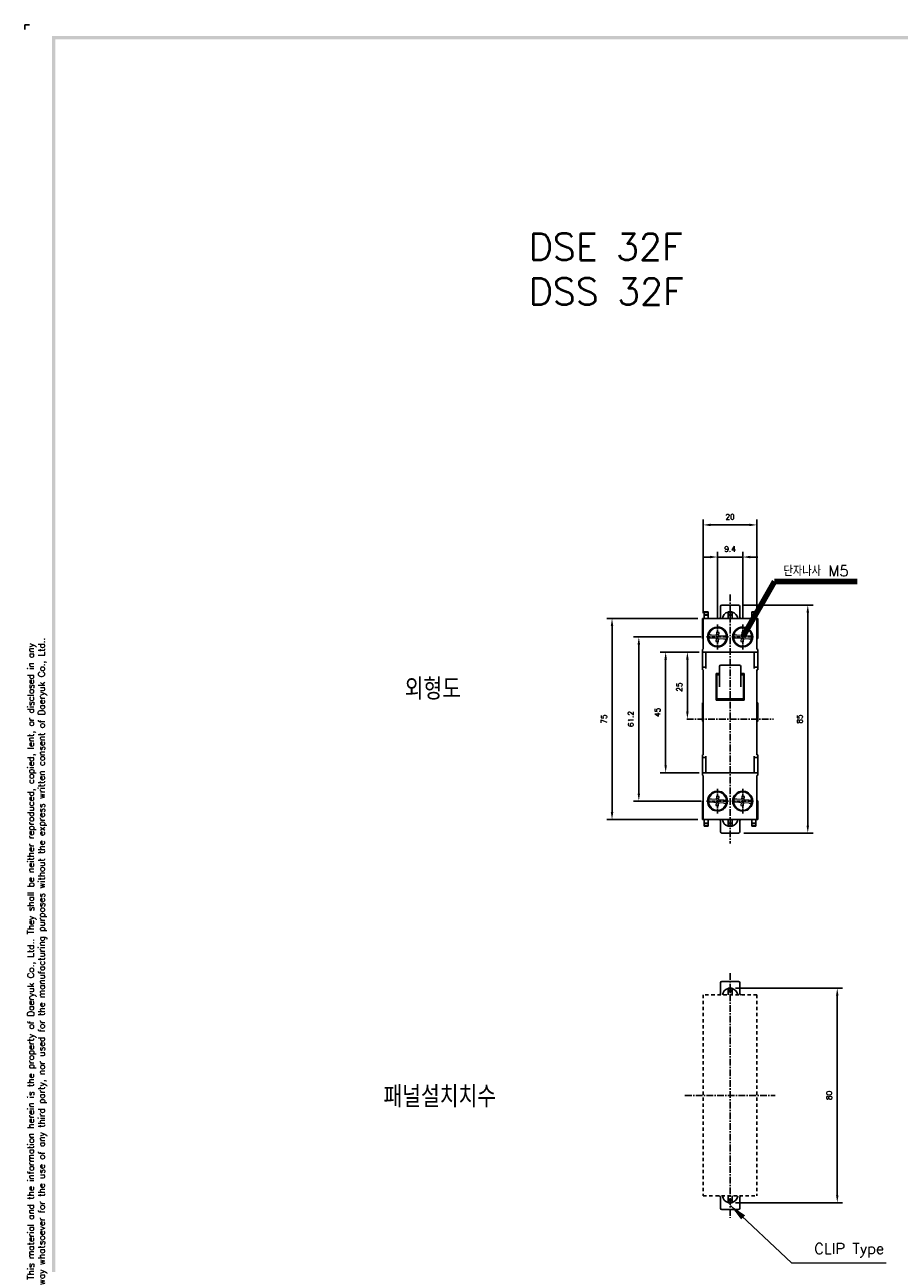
# Model space of a CAD drawing. Extents: x -44 to 949, y -75 to 622.
# Tile 2 of 6: x -44 to 282, y 160 to 622. Entities that reach past the tile are written whole.
import ezdxf

# ---------------------------------------------------------------- set-up
doc = ezdxf.new("R2010")
doc.units = 0
doc.header["$MEASUREMENT"] = 0
doc.linetypes.add('CENTER', pattern=[2, 1.25, -0.25, 0.25, -0.25])
doc.linetypes.add('HID', pattern=[3.5, 1.25, -1, 1.25])
doc.layers.get('0').update_dxf_attribs({"linetype": 'CONTINUOUS'})
doc.layers.add('AM_5', color=3, linetype='CONTINUOUS', lineweight=15)
for name, color, linetype in [('cen', 1, 'CENTER'), ('di', 3, 'CONTINUOUS'), ('DIM', 3, 'CONTINUOUS'), ('dwg', 7, 'CONTINUOUS'), ('Hid', 5, 'HID')]:
    doc.layers.add(name, color=color, linetype=linetype)
doc.styles.add('KIM', font='ROMANS.shx', dxfattribs={"height": 5, "bigfont": 'GSG1.shx'})
doc.styles.add('ROMANS', font='romans')
doc.styles.get("Standard").update_dxf_attribs({"font": 'romans.shx', "height": 2, "bigfont": 'hgs.shx'})
doc.dimstyles.get("Standard").update_dxf_attribs({"dimscale": 0, "dimtxt": 2, "dimasz": 2, "dimexe": 0.5, "dimexo": 0.5, "dimgap": 1, "dimtad": 1, "dimdsep": 46, "dimtxsty": 'Standard', "dimcen": 0, "dimclrd": 3, "dimclre": 3, "dimclrt": 3, "dimadec": 0, "dimazin": 2, "dimtp": 0.1, "dimtm": 0.1, "dimtfac": 1, "dimtmove": 0, "dimatfit": 3, "dimfxl": 0, "dimtolj": 1, "dimarcsym": 0})
doc.dimstyles.new('STANDARD$0', dxfattribs={"dimtxt": 5, "dimasz": 5, "dimexe": 1, "dimexo": 2, "dimgap": 2, "dimtad": 1, "dimdec": 4, "dimzin": 12, "dimdsep": 46, "dimtxsty": 'KIM', "dimcen": -1, "dimdle": 0.1, "dimadec": 0, "dimazin": 0, "dimtfac": 1, "dimtdec": 4, "dimtmove": 0, "dimatfit": 3, "dimfxl": 0, "dimtolj": 1, "dimtzin": 0, "dimarcsym": 0})
doc.dimstyles.new('STANDARD$7', dxfattribs={"dimtxt": 2.5, "dimasz": 3, "dimexe": 2, "dimexo": 2, "dimgap": 0.7, "dimtad": 1, "dimdsep": 46, "dimtxsty": 'ROMANS', "dimcen": 0, "dimclrd": 256, "dimclre": 256, "dimclrt": 254, "dimadec": 0, "dimazin": 0, "dimtfac": 1, "dimtofl": 0, "dimtmove": 1, "dimatfit": 3, "dimfxl": 0, "dimtolj": 1, "dimarcsym": 0})

# ---------------------------------------------------------------- blocks, each defined once
blk = doc.blocks.new('fdfsadfas')
at = {"color": 7, "linetype": 'Continuous', "lineweight": 15}
for p, q in [((235.99, 338.13), (235.88, 336.88)), ((236.99, 338.04), (235.99, 338.13)), ((236.88, 336.79), (236.99, 338.04)), ((234, 336.04), (235.79, 335.88)), ((235.88, 336.88), (234.09, 337.04)), ((235.79, 335.88), (235.68, 334.64)), ((235.68, 334.64), (236.68, 334.55)), ((236.68, 334.55), (236.79, 335.8)), ((236.79, 335.8), (238.58, 335.64)), ((238.67, 336.64), (236.88, 336.79))]:
    blk.add_line(p, q, dxfattribs=at)
for start, end in [(3.5525, 166.3852), (166.3852, 183.5525), (183.5525, 346.3852), (346.3852, 3.5525)]:
    blk.add_arc((236.33, 336.34), 3.35, start, end, dxfattribs=at)
for points, knots in [([(232.99, 336.13), (233, 336.13), (233.02, 336.13), (233.19, 336.11), (233.45, 336.09), (233.73, 336.07), (233.92, 336.05), (234, 336.04)], [0, 0, 0, 0, 0.210927, 0.421827, 0.633563, 0.84758, 1, 1, 1, 1]), ([(234.09, 337.04), (233.97, 337.05), (233.74, 337.07), (233.44, 337.1), (233.21, 337.12), (233.09, 337.13), (233.08, 337.13), (233.08, 337.13)], [0, 0, 0, 0, 0.219553, 0.439238, 0.655713, 0.868958, 1, 1, 1, 1]), ([(238.58, 335.64), (238.69, 335.63), (238.92, 335.61), (239.23, 335.58), (239.46, 335.56), (239.57, 335.55), (239.59, 335.55), (239.59, 335.55)], [0, 0, 0, 0, 0.219553, 0.439238, 0.655713, 0.868958, 1, 1, 1, 1]), ([(239.68, 336.55), (239.67, 336.55), (239.64, 336.55), (239.47, 336.56), (239.22, 336.59), (238.94, 336.61), (238.74, 336.63), (238.67, 336.64)], [0, 0, 0, 0, 0.2109274, 0.4218266, 0.6335624, 0.8475799, 1, 1, 1, 1])]:
    blk.add_open_spline(points, degree=3, knots=knots, dxfattribs=at)
blk = doc.blocks.new('*D185')
at = {"layer": 'DIM'}
for p, q in [((214.08, 400.07), (214.08, 425.25)), ((223.48, 400.07), (223.48, 425.25)), ((211.28, 423.25), (208.48, 423.25)), ((214.08, 423.25), (223.48, 423.25)), ((226.28, 423.25), (229.08, 423.25))]:
    blk.add_line(p, q, dxfattribs=at)
for points in [[(211.28, 423.71), (211.28, 422.78), (214.08, 423.25)], [(226.28, 423.71), (226.28, 422.78), (223.48, 423.25)]]:
    blk.add_solid(points, dxfattribs=at)
at = {"layer": 'DIM', "insert": (218.78, 426.25), "char_height": 2, "attachment_point": 5}
blk.add_mtext('\\A1;9.4', dxfattribs=at)
blk = doc.blocks.new('*D186')
at = {"layer": 'DIM'}
for p, q in [((208.78, 402.33), (208.78, 437.23)), ((211.58, 435.23), (225.98, 435.23)), ((228.78, 402.33), (228.78, 437.23))]:
    blk.add_line(p, q, dxfattribs=at)
for points in [[(211.58, 435.7), (211.58, 434.76), (208.78, 435.23)], [(225.98, 435.7), (225.98, 434.76), (228.78, 435.23)]]:
    blk.add_solid(points, dxfattribs=at)
at = {"layer": 'DIM', "insert": (218.78, 438.23), "char_height": 2, "attachment_point": 5}
blk.add_mtext('\\A1;20', dxfattribs=at)
blk = doc.blocks.new('*D187')
at = {"layer": 'DIM'}
for p, q in [((206.63, 387.83), (192.74, 387.83)), ((194.74, 385.03), (194.74, 345.63)), ((207.21, 342.83), (192.74, 342.83))]:
    blk.add_line(p, q, dxfattribs=at)
for points in [[(194.28, 385.03), (195.21, 385.03), (194.74, 387.83)], [(194.28, 345.63), (195.21, 345.63), (194.74, 342.83)]]:
    blk.add_solid(points, dxfattribs=at)
at = {"layer": 'DIM', "insert": (191.74, 365.33), "char_height": 2, "attachment_point": 5, "rotation": 90}
blk.add_mtext('\\A1;45', dxfattribs=at)
blk = doc.blocks.new('*D188')
at = {"layer": 'DIM'}
for p, q in [((208.02, 393.43), (182.74, 393.43)), ((184.74, 390.63), (184.74, 335.03)), ((208.02, 332.23), (182.74, 332.23))]:
    blk.add_line(p, q, dxfattribs=at)
for points in [[(184.28, 390.63), (185.21, 390.63), (184.74, 393.43)], [(184.28, 335.03), (185.21, 335.03), (184.74, 332.23)]]:
    blk.add_solid(points, dxfattribs=at)
at = {"layer": 'DIM', "insert": (181.74, 362.83), "char_height": 2, "attachment_point": 5, "rotation": 90}
blk.add_mtext('\\A1;61.2', dxfattribs=at)
blk = doc.blocks.new('*D189')
at = {"layer": 'DIM'}
for p, q in [((206.78, 400.33), (172.74, 400.33)), ((174.74, 397.53), (174.74, 328.13)), ((206.78, 325.33), (172.74, 325.33))]:
    blk.add_line(p, q, dxfattribs=at)
for points in [[(174.28, 397.53), (175.21, 397.53), (174.74, 400.33)], [(174.28, 328.13), (175.21, 328.13), (174.74, 325.33)]]:
    blk.add_solid(points, dxfattribs=at)
at = {"layer": 'DIM', "insert": (171.74, 362.83), "char_height": 2, "attachment_point": 5, "rotation": 90}
blk.add_mtext('\\A1;75', dxfattribs=at)
blk = doc.blocks.new('*D194')
at = {"layer": 'DIM'}
for p, q in [((220.78, 262.47), (260.77, 262.47)), ((258.77, 259.67), (258.77, 185.27)), ((220.78, 182.47), (260.77, 182.47))]:
    blk.add_line(p, q, dxfattribs=at)
for points in [[(258.31, 259.67), (259.24, 259.67), (258.77, 262.47)], [(258.31, 185.27), (259.24, 185.27), (258.77, 182.47)]]:
    blk.add_solid(points, dxfattribs=at)
at = {"layer": 'DIM', "insert": (255.77, 222.47), "char_height": 2, "attachment_point": 5, "rotation": 90}
blk.add_mtext('\\A1;80', dxfattribs=at)
blk = doc.blocks.new('*D177')
at = {"layer": 'DIM'}
for p, q in [((223.88, 405.33), (249.77, 405.33)), ((247.77, 402.53), (247.77, 323.13)), ((223.88, 320.33), (249.77, 320.33))]:
    blk.add_line(p, q, dxfattribs=at)
for points in [[(247.3, 402.53), (248.24, 402.53), (247.77, 405.33)], [(247.3, 323.13), (248.24, 323.13), (247.77, 320.33)]]:
    blk.add_solid(points, dxfattribs=at)
at = {"layer": 'DIM', "insert": (244.77, 362.83), "char_height": 2, "attachment_point": 5, "rotation": 90}
blk.add_mtext('\\A1;85', dxfattribs=at)
blk = doc.blocks.new('*D178')
at = {"layer": 'DIM'}
for p, q in [((207.21, 387.83), (200.85, 387.83)), ((202.85, 365.63), (202.85, 385.03)), ((204.64, 362.83), (204.85, 362.83))]:
    blk.add_line(p, q, dxfattribs=at)
for points in [[(202.38, 385.03), (203.32, 385.03), (202.85, 387.83)], [(202.38, 365.63), (203.32, 365.63), (202.85, 362.83)]]:
    blk.add_solid(points, dxfattribs=at)
at = {"layer": 'DIM', "insert": (199.85, 374.74), "char_height": 2, "attachment_point": 5, "rotation": 90}
blk.add_mtext('\\A1;25', dxfattribs=at)

msp = doc.modelspace()

# ---------------------------------------------------------------- linework, layer by layer
for p, q in [((209.134, 402.829), (210.634, 402.829)), ((209.134, 402.629), (209.134, 402.829)), ((210.634, 402.629), (209.134, 402.629)), ((209.134, 401.829), (209.134, 402.629)), ((209.134, 401.829), (210.634, 401.829)), ((209.134, 401.629), (209.134, 401.829)), ((210.634, 402.829), (210.634, 402.629)), ((210.634, 402.629), (210.634, 401.829)), ((210.634, 401.829), (210.634, 401.629)), ((215.184, 404.829), (215.184, 403.829)), ((215.184, 400.829), (215.184, 403.829)), ((215.684, 405.329), (221.884, 405.329)), ((215.684, 405.329), (221.884, 405.329)), ((218.034, 402.829), (219.534, 402.829)), ((218.034, 402.629), (218.034, 402.829)), ((219.534, 402.629), (218.034, 402.629)), ((218.034, 402.629), (218.034, 401.829)), ((218.034, 401.829), (219.534, 401.829)), ((218.034, 401.629), (218.034, 401.829)), ((219.534, 402.829), (219.534, 402.629)), ((219.534, 402.629), (219.534, 401.829)), ((219.534, 401.829), (219.534, 401.629)), ((222.384, 403.829), (222.384, 404.829)), ((222.384, 403.829), (222.384, 400.829)), ((226.934, 402.829), (228.434, 402.829)), ((226.934, 402.629), (226.934, 402.829)), ((228.434, 402.629), (226.934, 402.629)), ((226.934, 402.629), (226.934, 401.829)), ((226.934, 401.829), (228.434, 401.829)), ((226.934, 401.629), (226.934, 401.829)), ((228.434, 402.829), (228.434, 402.629)), ((228.434, 402.629), (228.434, 401.829)), ((228.434, 401.829), (228.434, 401.629)), ((208.434, 397.029), (208.434, 400.129)), ((208.634, 400.329), (208.784, 400.329)), ((208.784, 400.329), (213.784, 400.329)), ((208.784, 398.829), (208.784, 400.329)), ((208.784, 388.829), (208.784, 398.829)), ((210.634, 401.629), (209.134, 401.629)), ((209.134, 400.329), (209.134, 401.629)), ((210.634, 400.329), (210.634, 401.629)), ((213.784, 400.329), (223.784, 400.329)), ((219.534, 401.629), (218.034, 401.629)), ((218.034, 401.629), (218.034, 400.329)), ((219.534, 400.329), (219.534, 401.629)), ((223.784, 400.329), (228.784, 400.329)), ((228.434, 401.629), (226.934, 401.629)), ((226.934, 401.629), (226.934, 400.329)), ((228.434, 401.629), (228.434, 400.329)), ((228.784, 400.329), (228.784, 398.829)), ((228.934, 400.329), (228.784, 400.329)), ((228.784, 398.829), (228.784, 388.829)), ((229.134, 400.129), (229.134, 397.029)), ((208.434, 393.029), (208.434, 397.029)), ((208.634, 392.829), (208.784, 392.829)), ((214.084, 397.129), (213.784, 397.129)), ((223.784, 397.129), (223.484, 397.129)), ((228.934, 392.829), (228.784, 392.829)), ((229.134, 397.029), (229.134, 393.029)), ((208.434, 388.329), (208.434, 388.629)), ((208.434, 388.029), (208.434, 388.329)), ((208.434, 387.329), (208.434, 388.029)), ((208.634, 388.829), (208.784, 388.829)), ((213.784, 389.729), (214.084, 389.729)), ((223.484, 389.729), (223.784, 389.729)), ((228.934, 388.829), (228.784, 388.829)), ((229.134, 388.629), (229.134, 388.329)), ((229.134, 388.329), (229.134, 388.029)), ((229.134, 388.029), (229.134, 387.329)), ((208.434, 385.329), (208.434, 387.329)), ((208.434, 381.929), (208.434, 385.329)), ((209.784, 387.829), (208.634, 387.829)), ((209.784, 387.829), (213.784, 387.829)), ((209.784, 386.329), (209.784, 387.829)), ((209.784, 381.629), (209.784, 386.329)), ((213.784, 387.829), (223.784, 387.829)), ((223.784, 387.829), (227.784, 387.829)), ((227.784, 387.829), (227.784, 386.329)), ((227.784, 387.829), (228.934, 387.829)), ((227.784, 386.329), (227.784, 381.629)), ((229.134, 387.329), (229.134, 385.329)), ((229.134, 385.329), (229.134, 381.929)), ((208.434, 381.629), (208.434, 381.929)), ((208.434, 381.329), (208.434, 381.629)), ((208.634, 382.129), (209.784, 382.129)), ((208.634, 381.129), (208.784, 381.129)), ((208.784, 364.479), (208.784, 381.129)), ((214.784, 379.847), (213.584, 379.847)), ((213.584, 379.847), (213.584, 369.811)), ((214.784, 379.301), (213.584, 379.301)), ((213.784, 379.301), (213.784, 370.342)), ((214.784, 378.692), (214.784, 382.47)), ((222.784, 382.47), (222.784, 378.692)), ((222.784, 379.847), (223.984, 379.847)), ((222.784, 379.301), (223.984, 379.301)), ((223.784, 379.301), (223.784, 370.342)), ((223.984, 369.811), (223.984, 379.847)), ((227.784, 382.129), (228.934, 382.129)), ((228.934, 381.129), (228.784, 381.129)), ((228.784, 381.129), (228.784, 365.529)), ((229.134, 381.929), (229.134, 381.629)), ((229.134, 381.629), (229.134, 381.329)), ((214.784, 374.834), (214.784, 378.692)), ((222.784, 378.692), (222.784, 374.834)), ((218.784, 370.357), (213.584, 370.357)), ((218.784, 369.811), (213.584, 369.811)), ((218.784, 369.811), (218.784, 370.357)), ((218.784, 370.357), (223.984, 370.357)), ((218.784, 370.357), (218.784, 369.811)), ((218.784, 369.811), (223.984, 369.811)), ((208.434, 362.129), (208.434, 368.729)), ((228.784, 365.879), (228.799, 365.879)), ((228.799, 365.379), (228.799, 365.879)), ((228.799, 357.179), (228.799, 365.379)), ((229.134, 368.729), (229.134, 362.129)), ((208.784, 358.079), (208.784, 364.479)), ((208.799, 358.129), (208.799, 364.429)), ((208.784, 349.529), (208.784, 358.079)), ((228.784, 357.029), (228.784, 349.529)), ((228.784, 356.679), (228.799, 356.679)), ((228.799, 356.679), (228.799, 357.179)), ((208.434, 349.029), (208.434, 349.329)), ((208.434, 348.729), (208.434, 349.029)), ((208.434, 345.329), (208.434, 348.729)), ((208.634, 349.529), (208.784, 349.529)), ((209.784, 348.529), (208.634, 348.529)), ((209.784, 344.329), (209.784, 349.029)), ((227.784, 349.029), (227.784, 344.329)), ((227.784, 348.529), (228.934, 348.529)), ((228.934, 349.529), (228.784, 349.529)), ((229.134, 349.329), (229.134, 349.029)), ((229.134, 349.029), (229.134, 348.729)), ((229.134, 348.729), (229.134, 345.329)), ((208.434, 343.329), (208.434, 345.329)), ((208.434, 342.629), (208.434, 343.329)), ((208.434, 342.329), (208.434, 342.629)), ((208.434, 342.029), (208.434, 342.329)), ((208.634, 342.829), (209.784, 342.829)), ((208.634, 341.829), (208.784, 341.829)), ((208.784, 326.829), (208.784, 341.829)), ((209.784, 342.829), (209.784, 344.329)), ((213.784, 342.829), (209.784, 342.829)), ((223.784, 342.829), (213.784, 342.829)), ((227.784, 342.829), (223.784, 342.829)), ((227.784, 344.329), (227.784, 342.829)), ((227.784, 342.829), (228.934, 342.829)), ((228.934, 341.829), (228.784, 341.829)), ((228.784, 341.829), (228.784, 326.829)), ((229.134, 345.329), (229.134, 343.329)), ((229.134, 343.329), (229.134, 342.629)), ((229.134, 342.629), (229.134, 342.329)), ((229.134, 342.329), (229.134, 342.029)), ((214.084, 335.929), (213.784, 335.929)), ((223.784, 335.929), (223.484, 335.929)), ((208.434, 328.129), (208.434, 332.129)), ((208.434, 325.529), (208.434, 328.129)), ((208.634, 332.329), (208.784, 332.329)), ((213.784, 328.529), (214.084, 328.529)), ((223.484, 328.529), (223.784, 328.529)), ((228.934, 332.329), (228.784, 332.329)), ((229.134, 332.129), (229.134, 328.129)), ((229.134, 328.129), (229.134, 325.529)), ((208.634, 325.329), (208.784, 325.329)), ((208.784, 325.329), (208.784, 326.829)), ((213.784, 325.329), (208.784, 325.329)), ((209.134, 325.329), (209.134, 324.029)), ((209.134, 324.029), (210.634, 324.029)), ((209.134, 323.829), (209.134, 324.029)), ((210.634, 323.829), (209.134, 323.829)), ((209.134, 323.029), (209.134, 323.829)), ((210.634, 324.029), (210.634, 325.329)), ((210.634, 324.029), (210.634, 323.829)), ((210.634, 323.029), (210.634, 323.829)), ((223.784, 325.329), (213.784, 325.329)), ((215.184, 321.829), (215.184, 324.829)), ((218.034, 325.329), (218.034, 324.029)), ((218.034, 324.029), (219.534, 324.029)), ((218.034, 323.829), (218.034, 324.029)), ((219.534, 323.829), (218.034, 323.829)), ((218.034, 323.029), (218.034, 323.829)), ((219.534, 324.029), (219.534, 325.329)), ((219.534, 324.029), (219.534, 323.829)), ((219.534, 323.029), (219.534, 323.829)), ((222.384, 324.829), (222.384, 321.829)), ((228.784, 325.329), (223.784, 325.329)), ((226.934, 325.329), (226.934, 324.029)), ((226.934, 324.029), (228.434, 324.029)), ((226.934, 323.829), (226.934, 324.029)), ((228.434, 323.829), (226.934, 323.829)), ((226.934, 323.829), (226.934, 323.029)), ((228.434, 325.329), (228.434, 324.029)), ((228.434, 324.029), (228.434, 323.829)), ((228.434, 323.829), (228.434, 323.029)), ((228.784, 326.829), (228.784, 325.329)), ((228.934, 325.329), (228.784, 325.329)), ((209.134, 323.029), (210.634, 323.029)), ((209.134, 322.829), (209.134, 323.029)), ((210.634, 322.829), (209.134, 322.829)), ((210.634, 323.029), (210.634, 322.829)), ((215.184, 321.829), (215.184, 320.829)), ((221.884, 320.329), (215.684, 320.329)), ((218.034, 323.029), (219.534, 323.029)), ((218.034, 322.829), (218.034, 323.029)), ((219.534, 322.829), (218.034, 322.829)), ((219.534, 323.029), (219.534, 322.829)), ((222.384, 320.829), (222.384, 321.829)), ((226.934, 323.029), (228.434, 323.029)), ((226.934, 322.829), (226.934, 323.029)), ((228.434, 322.829), (226.934, 322.829)), ((228.434, 323.029), (228.434, 322.829)), ((215.184, 264.468), (215.184, 263.468)), ((215.184, 260.468), (215.184, 263.468)), ((215.684, 264.968), (221.884, 264.968)), ((222.384, 263.468), (222.384, 264.468)), ((222.384, 263.468), (222.384, 260.468)), ((218.034, 262.468), (219.534, 262.468)), ((218.034, 262.268), (218.034, 262.468)), ((219.534, 262.268), (218.034, 262.268)), ((218.034, 262.268), (218.034, 261.468)), ((218.034, 261.468), (219.534, 261.468)), ((218.034, 261.268), (218.034, 261.468)), ((219.534, 261.268), (218.034, 261.268)), ((218.034, 261.268), (218.034, 259.968)), ((219.534, 262.468), (219.534, 262.268)), ((219.534, 262.268), (219.534, 261.468)), ((219.534, 261.468), (219.534, 261.268)), ((219.534, 259.968), (219.534, 261.268)), ((218.034, 184.968), (218.034, 183.668)), ((219.534, 183.668), (219.534, 184.968)), ((215.184, 181.468), (215.184, 184.468)), ((215.184, 181.468), (215.184, 180.468)), ((218.034, 183.668), (219.534, 183.668)), ((218.034, 183.468), (218.034, 183.668)), ((219.534, 183.468), (218.034, 183.468)), ((218.034, 182.668), (218.034, 183.468)), ((218.034, 182.668), (219.534, 182.668)), ((218.034, 182.468), (218.034, 182.668)), ((219.534, 182.468), (218.034, 182.468)), ((219.534, 183.668), (219.534, 183.468)), ((219.534, 182.668), (219.534, 183.468)), ((219.534, 182.668), (219.534, 182.468)), ((222.384, 184.468), (222.384, 181.468)), ((222.384, 180.468), (222.384, 181.468)), ((221.884, 179.968), (215.684, 179.968))]:
    msp.add_line(p, q)
for centre, radius, start, end in [((215.684, 404.829), 0.5, 90, 180), ((218.784, 399.929), 2.9, 104.98823, 172.07186), ((218.784, 399.929), 2.9, 7.92814, 75.01177), ((221.884, 404.829), 0.5, 0, 90), ((208.634, 400.129), 0.2, 90, 180), ((214.684, 400.829), 0.5, 270, 0), ((222.884, 400.829), 0.5, 180, 270), ((228.934, 400.129), 0.2, 0, 90), ((208.634, 393.029), 0.2, 180, 270), ((214.084, 393.429), 3.7, 94.65071, 265.34929), ((214.084, 393.429), 3.7, 270, 90), ((223.484, 393.429), 3.7, 90, 270), ((223.484, 393.429), 3.7, 274.65071, 85.34929), ((228.934, 393.029), 0.2, 270, 0), ((208.634, 388.629), 0.2, 90, 180), ((208.634, 388.029), 0.2, 180, 270), ((228.934, 388.629), 0.2, 0, 90), ((228.934, 388.029), 0.2, 270, 0), ((208.634, 381.929), 0.2, 90, 180), ((208.634, 381.329), 0.2, 180, 270), ((215.284, 382.47), 0.5, 90, 180), ((222.284, 382.47), 0.5, 0, 90), ((228.934, 381.929), 0.2, 0, 90), ((228.934, 381.329), 0.2, 270, 0), ((208.634, 368.729), 0.2, 90, 180), ((228.934, 368.729), 0.2, 0, 90), ((208.634, 362.129), 0.2, 180, 270), ((228.934, 362.129), 0.2, 270, 0), ((208.634, 349.329), 0.2, 90, 180), ((208.634, 348.729), 0.2, 180, 270), ((228.934, 349.329), 0.2, 0, 90), ((228.934, 348.729), 0.2, 270, 0), ((208.634, 342.629), 0.2, 90, 180), ((208.634, 342.029), 0.2, 180, 270), ((228.934, 342.629), 0.2, 0, 90), ((228.934, 342.029), 0.2, 270, 0), ((214.084, 332.229), 3.7, 94.65071, 265.34929), ((214.084, 332.229), 3.7, 270, 90), ((223.484, 332.229), 3.7, 90, 270), ((223.484, 332.229), 3.7, 274.65071, 85.34929), ((208.634, 332.129), 0.2, 90, 180), ((228.934, 332.129), 0.2, 0, 90), ((208.634, 325.529), 0.2, 180, 270), ((214.684, 324.829), 0.5, 0, 90), ((218.784, 325.729), 2.9, 187.92814, 255.01177), ((218.784, 325.729), 2.9, 284.98823, 352.07186), ((222.884, 324.829), 0.5, 90, 180), ((228.934, 325.529), 0.2, 270, 0), ((215.684, 320.829), 0.5, 180, 270), ((221.884, 320.829), 0.5, 270, 0), ((215.684, 264.468), 0.5, 90, 180), ((221.884, 264.468), 0.5, 0, 90), ((214.684, 260.468), 0.5, 270, 0), ((218.784, 259.568), 2.9, 104.98823, 172.07186), ((218.784, 259.568), 2.9, 7.92814, 75.01177), ((222.884, 260.468), 0.5, 180, 270), ((214.684, 184.468), 0.5, 0, 90), ((218.784, 185.368), 2.9, 187.92814, 255.01177), ((218.784, 185.368), 2.9, 284.98823, 352.07186), ((222.884, 184.468), 0.5, 90, 180), ((215.684, 180.468), 0.5, 180, 270), ((221.884, 180.468), 0.5, 270, 0)]:
    msp.add_arc(centre, radius, start, end)
for points in [[(208.634, 392.829), (208.784, 392.829)], [(228.784, 392.829), (228.934, 392.829)], [(222.284, 382.97), (215.284, 382.97)], [(208.784, 368.929), (208.634, 368.929)], [(228.934, 368.929), (228.784, 368.929)], [(208.634, 361.929), (208.784, 361.929)], [(228.799, 361.929), (228.934, 361.929)], [(208.784, 332.329), (208.634, 332.329)], [(228.934, 332.329), (228.784, 332.329)]]:
    msp.add_open_spline(points, degree=1)
at = {"layer": 'cen', "ltscale": 2}
for p, q in [((218.784, 409.278), (218.784, 316.38)), ((202.644, 362.829), (234.923, 362.829)), ((218.784, 268.118), (218.784, 176.818)), ((201.96, 222.468), (235.607, 222.468))]:
    msp.add_line(p, q, dxfattribs=at)
at = {"layer": 'cen'}
for p, q in [((214.084, 388.787), (214.084, 398.071)), ((223.484, 388.787), (223.484, 398.071)), ((210.021, 393.429), (218.147, 393.429)), ((219.421, 393.429), (227.547, 393.429)), ((214.084, 327.587), (214.084, 336.871)), ((223.484, 327.587), (223.484, 336.871)), ((210.021, 332.229), (218.147, 332.229)), ((219.421, 332.229), (227.547, 332.229))]:
    msp.add_line(p, q, dxfattribs=at)
at = {"layer": 'di'}
for p in [(-42.567, 621.744), (-44.367, 619.944)]:
    msp.add_line(p, (-44.367, 621.744), dxfattribs=at)
at = {"layer": 'dwg'}
for points in [[(-34.167, 617.544), (-32.967, 616.344), (945.033, 617.544), (943.833, 616.344)], [(-34.167, -71.256), (-32.967, -70.656), (-34.167, 617.544), (-32.967, 616.344)]]:
    msp.add_trace(points, dxfattribs=at)
at = {"layer": 'Hid'}
for p, q in [((208.784, 259.968), (208.784, 184.968)), ((228.784, 259.968), (208.784, 259.968)), ((228.784, 259.968), (228.784, 184.968)), ((208.784, 184.968), (228.784, 184.968))]:
    msp.add_line(p, q, dxfattribs=at)

# ---------------------------------------------------------------- block references
for p in [(-22.25, 57.09), (-12.85, 57.09), (-22.25, -4.11), (-12.85, -4.11)]:
    msp.add_blockref('fdfsadfas', p)

# ---------------------------------------------------------------- texts
at = {"layer": 'AM_5', "insert": (250.196, 162.04), "char_height": 4, "attachment_point": 7}
msp.add_mtext('CLIP Type ', dxfattribs=at)
at = {"layer": 'di', "insert": (238.722, 416.105), "char_height": 4, "attachment_point": 7}
msp.add_mtext('단자나사 M5', dxfattribs=at)
at = {"layer": 'di', "insert": (-39.727, 271.74), "char_height": 2.4, "width": 262.51919, "attachment_point": 5, "rotation": 90}
msp.add_mtext('\\A1;This material and the information herein is the property of Daeryuk Co., Ltd.. They shall be neither reproduced, copied, lent, or disclosed in any\\Pway whatsoever for the use of any third party, nor used for the manufacturing purposes without the express written consent of Daeryuk Co., Ltd..', dxfattribs=at)
at = {"layer": 'di', "char_height": 8, "attachment_point": 1}
for s, insert, width in [('{\\Fromans,hgs|c129;외형도}', (97.383, 378.015), 74.93994), ('{\\Fromans,hgs|c129;패널설치치수}', (89.484, 226.028), 135.45529)]:
    msp.add_mtext(s, dxfattribs=dict(at, insert=insert, width=width))
at = {"layer": 'DIM', "insert": (143.635, 543.954), "char_height": 10, "width": 782.77285, "attachment_point": 1}
msp.add_mtext('{\\Fromans,hgs|c129;DSE 32F\\PDSS 32F}', dxfattribs=at)

# ---------------------------------------------------------------- dimensions: what is measured, and where the dimension line sits
at = {"layer": 'DIM'}
for base, p1, p2, picture, middle in [((228.784, 435.232), (208.784, 400.329), (228.784, 400.329), '*D186', (218.784, 435.232)), ((223.484, 423.248), (214.084, 398.071), (223.484, 398.071), '*D185', (218.784, 423.248))]:
    dim = msp.add_linear_dim(base=base, p1=p1, p2=p2, dimstyle='STANDARD$0', override={"dimtxt": 3, "dimasz": 2.8, "dimexe": 2, "dimdec": 2, "dimzin": 8, "dimtxsty": 'Standard', "dimcen": 0, "dimclrd": 256, "dimclre": 256, "dimclrt": 256, "dimadec": 2, "dimazin": 2, "dimtfac": 0.6, "dimtdec": 2, "dimtzin": 8, "dimlwd": 65535, "dimlwe": 65535, "dimarcsym": 1}, dxfattribs=at)
    dim.commit()
    dim.dimension.update_dxf_attribs({"geometry": picture, "text_midpoint": middle, "dimtype": 160})
for base, p1, p2, override, picture, middle in [((247.769, 320.329), (221.884, 405.329), (221.884, 320.329), {"dimtxt": 3, "dimasz": 2.8, "dimexe": 2, "dimdec": 2, "dimzin": 8, "dimtxsty": 'Standard', "dimcen": 0, "dimclrd": 256, "dimclre": 256, "dimclrt": 256, "dimadec": 2, "dimazin": 2, "dimtfac": 0.6, "dimtdec": 2, "dimtzin": 8, "dimlwd": 65535, "dimlwe": 65535, "dimarcsym": 1}, '*D177', (247.769, 362.829)), ((174.742, 325.329), (208.784, 400.329), (208.784, 325.329), {"dimtxt": 3, "dimasz": 2.8, "dimexe": 2, "dimdec": 2, "dimzin": 8, "dimtxsty": 'Standard', "dimcen": 0, "dimclrd": 256, "dimclre": 256, "dimclrt": 256, "dimadec": 2, "dimazin": 2, "dimtfac": 0.6, "dimtdec": 2, "dimtmove": 0, "dimtzin": 8, "dimlwd": 65535, "dimlwe": 65535, "dimarcsym": 1}, '*D189', (174.742, 362.829)), ((184.742, 332.229), (210.021, 393.429), (210.021, 332.229), {"dimtxt": 3, "dimasz": 2.8, "dimexe": 2, "dimdec": 2, "dimzin": 8, "dimtxsty": 'Standard', "dimcen": 0, "dimclrd": 256, "dimclre": 256, "dimclrt": 256, "dimadec": 2, "dimazin": 2, "dimtfac": 0.6, "dimtdec": 2, "dimtmove": 0, "dimtzin": 8, "dimlwd": 65535, "dimlwe": 65535, "dimarcsym": 1}, '*D188', (184.742, 362.829)), ((194.742, 342.829), (208.634, 387.829), (209.209, 342.829), {"dimtxt": 3, "dimasz": 2.8, "dimexe": 2, "dimdec": 2, "dimzin": 8, "dimtxsty": 'Standard', "dimcen": 0, "dimclrd": 256, "dimclre": 256, "dimclrt": 256, "dimadec": 2, "dimazin": 2, "dimtfac": 0.6, "dimtdec": 2, "dimtmove": 0, "dimtzin": 8, "dimlwd": 65535, "dimlwe": 65535, "dimarcsym": 1}, '*D187', (194.742, 365.329)), ((202.849, 387.829), (202.644, 362.829), (209.209, 387.829), {"dimtxt": 3, "dimasz": 2.8, "dimexe": 2, "dimdec": 2, "dimzin": 8, "dimtxsty": 'Standard', "dimcen": 0, "dimclrd": 256, "dimclre": 256, "dimclrt": 256, "dimadec": 2, "dimazin": 2, "dimtfac": 0.6, "dimtdec": 2, "dimtzin": 8, "dimlwd": 65535, "dimlwe": 65535, "dimarcsym": 1}, '*D178', (202.849, 374.736)), ((258.773, 182.468), (218.784, 262.468), (218.784, 182.468), {"dimtxt": 3, "dimasz": 2.8, "dimexe": 2, "dimdec": 2, "dimzin": 8, "dimtxsty": 'Standard', "dimcen": 0, "dimclrd": 256, "dimclre": 256, "dimclrt": 256, "dimadec": 2, "dimazin": 2, "dimtfac": 0.6, "dimtdec": 2, "dimtzin": 8, "dimlwd": 65535, "dimlwe": 65535, "dimarcsym": 1}, '*D194', (258.773, 222.468))]:
    dim = msp.add_linear_dim(base=base, p1=p1, p2=p2, angle=90, dimstyle='STANDARD$0', override=override, dxfattribs=at)
    dim.commit()
    dim.dimension.update_dxf_attribs({"geometry": picture, "text_midpoint": middle, "dimtype": 160})

# ---------------------------------------------------------------- leaders
at = {"layer": 'AM_5', "annotation_type": 0, "has_hookline": 1, "hookline_direction": 0, "text_width": 26.762}
msp.add_leader([(218.908, 181.452), (241.696, 160.04), (248.196, 160.04)], dimstyle='STANDARD$7', override={"dimtxt": 6.5, "dimasz": 6.5, "dimexe": 0.8, "dimexo": 0, "dimgap": 2, "dimdec": 1, "dimtxsty": 'Standard', "dimclrd": 3, "dimclre": 3, "dimclrt": 256, "dimadec": 2, "dimtp": 0.2, "dimtfac": 0.72, "dimtdec": 1, "dimtofl": 1, "dimtmove": 0, "dimtvp": 0.76, "dimtzin": 0, "dimlwd": 20, "dimlwe": 20}, dxfattribs=at)
at = {"layer": 'di', "annotation_type": 0, "has_hookline": 1, "hookline_direction": 0, "text_width": 25.699}
msp.add_leader([(223.484, 393.429), (235.339, 414.105), (238.539, 414.105)], dimstyle='Standard', override={"dimscale": 1, "dimtxt": 4, "dimasz": 3.2, "dimexe": 2, "dimexo": 2, "dimgap": 2, "dimclrd": 256, "dimclre": 256, "dimclrt": 256, "dimadec": 2, "dimtfac": 0.6, "dimlwd": 65535, "dimlwe": 65535, "dimarcsym": 1}, dxfattribs=at)

doc.saveas('drawing.dxf')
